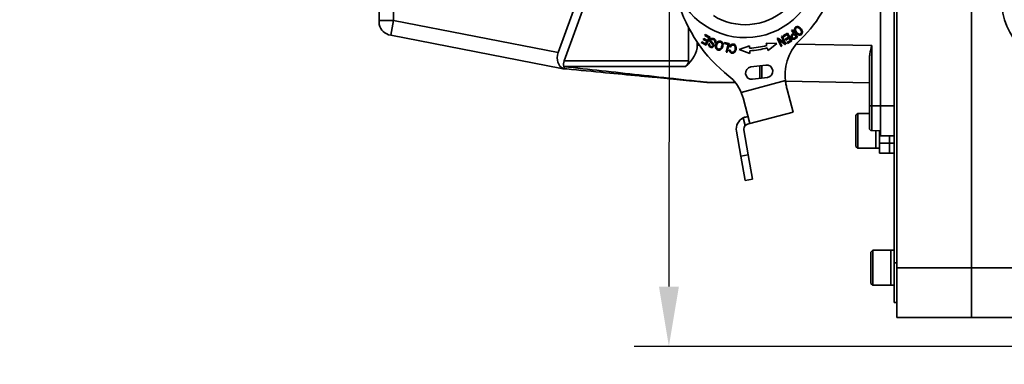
# Model space of a CAD drawing. Header units: millimetres. Extents: x -7686 to -856, y -458 to 6140.
# Tile 21 of 102: x -6223 to -6025, y 3371 to 3440. Entities that reach past the tile are written whole.
import ezdxf

# ---------------------------------------------------------------- set-up
doc = ezdxf.new("R2010")
doc.units = ezdxf.units.MM
doc.header["$LTSCALE"] = 5
doc.header["$PDSIZE"] = -1
doc.layers.add('细实线', color=1, linetype='Continuous', lineweight=20)
doc.dimstyles.new('安装', dxfattribs={"dimtxt": 6, "dimasz": 12, "dimexe": 7, "dimexo": 0.625, "dimtad": 1, "dimtoh": 1, "dimtxsty": 'Standard', "dimcen": 2.5, "dimclrd": 4, "dimclre": 4, "dimclrt": 3, "dimadec": 0, "dimazin": 0, "dimtfac": 1, "dimtmove": 0, "dimatfit": 3, "dimfxl": 1, "dimarcsym": 0})

# ---------------------------------------------------------------- blocks, each defined once
blk = doc.blocks.new('*D73')
at = {"layer": 'Defpoints', "color": 0, "linetype": 'Continuous', "transparency": 16777216}
for p in [(-5831.96, 3764.63), (-6092.75, 3374.82), (-5832.25, 3374.63)]:
    blk.add_point(p, dxfattribs=at)
at = {"layer": '细实线', "color": 4, "linetype": 'Continuous', "lineweight": -2, "transparency": 16777216}
for p, q in [((-5832.59, 3764.63), (-6099.46, 3764.82)), ((-6092.47, 3752.82), (-6092.74, 3386.82)), ((-5832.87, 3374.63), (-6099.75, 3374.82))]:
    blk.add_line(p, q, dxfattribs=at)
at = {"layer": '细实线', "color": 4, "linetype": 'Continuous', "transparency": 16777216}
for points in [[(-6094.47, 3752.82), (-6090.47, 3752.82), (-6092.46, 3764.82)], [(-6094.74, 3386.82), (-6090.74, 3386.82), (-6092.75, 3374.82)]]:
    blk.add_solid(points, dxfattribs=at)
at = {"layer": '细实线', "color": 3, "linetype": 'Continuous', "transparency": 16777216, "insert": (-6096.23, 3569.82), "char_height": 6, "attachment_point": 5, "rotation": 89.9582}
blk.add_mtext('390', dxfattribs=at)

msp = doc.modelspace()

# ---------------------------------------------------------------- linework, layer by layer
at = {"linetype": 'Continuous', "lineweight": 35}
for p, q in [((-6046.961, 3390.628), (-6046.961, 3550.628)), ((-6031.961, 3550.628), (-6031.961, 3390.628)), ((-6047.461, 3549.628), (-6047.461, 3391.628)), ((-6150.961, 3440.281), (-6150.961, 3508.975)), ((-6148.061, 3440.281), (-6148.061, 3508.975)), ((-6050.261, 3472.128), (-6050.261, 3423.128)), ((-6105.061, 3461.07), (-6114.968, 3433.849)), ((-6113.777, 3432.216), (-6103.861, 3459.459)), ((-6150.961, 3440.281), (-6148.061, 3440.281)), ((-6148.061, 3440.281), (-6148.633, 3437.337)), ((-6114.968, 3433.849), (-6148.061, 3440.281)), ((-6088.793, 3432.216), (-6088.793, 3438.895)), ((-6068.951, 3437.755), (-6069.842, 3437.244)), ((-6068.055, 3436.194), (-6068.951, 3437.755)), ((-6067.937, 3438.432), (-6068.088, 3438.33)), ((-6068.088, 3438.33), (-6067.677, 3437.724)), ((-6066.926, 3436.942), (-6067.937, 3438.432)), ((-6148.633, 3437.337), (-6114.329, 3430.668)), ((-6087.061, 3435.378), (-6087.061, 3435.982)), ((-6086.163, 3436.053), (-6086.261, 3435.865)), ((-6086.261, 3435.865), (-6085.284, 3435.355)), ((-6085.364, 3435.636), (-6086.163, 3436.053)), ((-6085.76, 3436.702), (-6085.857, 3436.515)), ((-6085.857, 3436.515), (-6085.109, 3436.125)), ((-6085.012, 3436.312), (-6085.76, 3436.702)), ((-6085.46, 3437.477), (-6085.558, 3437.289)), ((-6085.558, 3437.289), (-6084.728, 3436.856)), ((-6084.451, 3436.95), (-6085.46, 3437.477)), ((-6085.109, 3436.125), (-6085.364, 3435.636)), ((-6085.284, 3435.355), (-6084.451, 3436.95)), ((-6084.728, 3436.856), (-6085.012, 3436.312)), ((-6084.54, 3435.592), (-6084.725, 3435.651)), ((-6083.555, 3435.913), (-6083.371, 3435.857)), ((-6081.552, 3435.886), (-6081.6, 3435.679)), ((-6081.6, 3435.679), (-6080.867, 3435.512)), ((-6080.623, 3435.674), (-6081.552, 3435.886)), ((-6081.025, 3433.919), (-6080.623, 3435.674)), ((-6071.031, 3435.708), (-6073.228, 3435.747)), ((-6073.228, 3435.747), (-6073.104, 3435.28)), ((-6072.83, 3434.252), (-6071.031, 3435.708)), ((-6070.812, 3436.776), (-6070.981, 3436.696)), ((-6070.981, 3436.696), (-6070.21, 3435.069)), ((-6069.553, 3435.807), (-6070.812, 3436.776)), ((-6070.052, 3435.144), (-6070.658, 3436.421)), ((-6070.658, 3436.421), (-6069.399, 3435.454)), ((-6070.001, 3437.16), (-6070.159, 3437.085)), ((-6070.159, 3437.085), (-6069.553, 3435.807)), ((-6069.23, 3435.534), (-6070.001, 3437.16)), ((-6069.842, 3437.244), (-6069.736, 3437.06)), ((-6069.736, 3437.06), (-6069.003, 3437.48)), ((-6068.698, 3436.949), (-6069.359, 3436.57)), ((-6069.359, 3436.57), (-6069.254, 3436.387)), ((-6069.254, 3436.387), (-6068.593, 3436.766)), ((-6068.319, 3436.287), (-6069.024, 3435.883)), ((-6069.024, 3435.883), (-6068.918, 3435.699)), ((-6069.003, 3437.48), (-6068.698, 3436.949)), ((-6068.918, 3435.699), (-6068.055, 3436.194)), ((-6068.593, 3436.766), (-6068.319, 3436.287)), ((-6067.558, 3437.548), (-6067.197, 3437.016)), ((-6086.643, 3435.378), (-6087.061, 3435.378)), ((-6080.867, 3435.512), (-6081.221, 3433.964)), ((-6081.221, 3433.964), (-6081.025, 3433.919)), ((-6080.418, 3434.362), (-6080.622, 3434.337)), ((-6080.542, 3435.068), (-6080.35, 3434.979)), ((-6076.552, 3435.22), (-6078.63, 3434.505)), ((-6078.63, 3434.505), (-6076.469, 3433.675)), ((-6076.526, 3434.738), (-6076.552, 3435.22)), ((-6076.469, 3433.675), (-6076.499, 3434.239)), ((-6072.975, 3434.797), (-6072.83, 3434.252)), ((-6070.21, 3435.069), (-6070.052, 3435.144)), ((-6069.399, 3435.454), (-6069.23, 3435.534)), ((-6051.969, 3435.304), (-6067.184, 3435.57)), ((-6051.969, 3423.189), (-6051.969, 3435.304)), ((-6088.793, 3432.216), (-6113.777, 3432.216)), ((-6052.461, 3423.189), (-6052.461, 3432.643)), ((-6113.822, 3430.615), (-6113.958, 3430.651)), ((-6089.422, 3431.066), (-6113.871, 3431.066)), ((-6113.271, 3430.563), (-6113.822, 3430.615)), ((-6073.291, 3431.355), (-6076.269, 3430.967)), ((-6074.461, 3431.203), (-6074.461, 3428.681)), ((-6074.061, 3428.734), (-6074.061, 3431.255)), ((-6079.413, 3427.878), (-6085.033, 3427.878)), ((-6069.348, 3428.227), (-6078.217, 3425.851)), ((-6075.946, 3428.488), (-6072.968, 3428.876)), ((-6052.461, 3427.814), (-6069.334, 3428.109)), ((-6069.105, 3426.851), (-6068.996, 3426.447)), ((-6067.783, 3421.917), (-6068.996, 3426.447)), ((-6077.858, 3424.747), (-6077.927, 3425.005)), ((-6077.858, 3424.747), (-6076.476, 3419.588)), ((-6076.476, 3419.588), (-6067.783, 3421.917)), ((-6051.969, 3423.189), (-6050.261, 3423.159)), ((-6050.261, 3423.128), (-6047.461, 3423.128)), ((-6050.261, 3423.128), (-6050.261, 3417.128)), ((-6077.407, 3419.2), (-6077.817, 3420.729)), ((-6077.347, 3420.907), (-6076.864, 3421.037)), ((-6054.811, 3421.628), (-6055.161, 3421.278)), ((-6055.161, 3414.978), (-6055.161, 3421.278)), ((-6052.461, 3421.628), (-6054.811, 3421.628)), ((-6054.811, 3421.628), (-6054.811, 3414.628)), ((-6079.162, 3418.059), (-6078.279, 3413.052)), ((-6076.802, 3413.313), (-6077.685, 3418.319)), ((-6076.476, 3419.588), (-6076.959, 3419.459)), ((-6051.969, 3418.189), (-6050.261, 3418.16)), ((-6051.161, 3414.628), (-6051.161, 3418.18)), ((-6051.161, 3418.178), (-6051.161, 3414.628)), ((-6050.461, 3418.163), (-6050.461, 3415.628)), ((-6050.261, 3417.128), (-6047.461, 3417.128)), ((-6048.461, 3417.128), (-6048.461, 3415.628)), ((-6055.161, 3414.978), (-6054.811, 3414.628)), ((-6054.811, 3414.628), (-6051.161, 3414.628)), ((-6051.161, 3414.628), (-6050.461, 3414.628)), ((-6050.461, 3413.628), (-6050.461, 3415.628)), ((-6050.461, 3415.628), (-6048.461, 3415.628)), ((-6048.461, 3415.628), (-6048.461, 3413.628)), ((-6048.461, 3415.628), (-6047.461, 3415.628)), ((-6076.802, 3413.313), (-6078.279, 3413.052)), ((-6078.279, 3413.052), (-6077.411, 3408.128)), ((-6076.802, 3413.313), (-6075.934, 3408.389)), ((-6048.461, 3413.628), (-6050.461, 3413.628)), ((-6047.461, 3413.628), (-6048.461, 3413.628)), ((-6075.934, 3408.389), (-6077.411, 3408.128)), ((-6051.811, 3394.128), (-6052.161, 3393.778)), ((-6048.161, 3394.128), (-6051.811, 3394.128)), ((-6051.811, 3394.128), (-6051.811, 3392.974)), ((-6047.461, 3394.128), (-6048.161, 3394.128)), ((-6048.161, 3394.128), (-6048.161, 3392.974)), ((-6048.161, 3387.128), (-6048.161, 3394.128)), ((-6052.161, 3392.74), (-6052.161, 3393.778)), ((-6052.161, 3387.478), (-6052.161, 3392.74)), ((-6051.811, 3392.974), (-6051.811, 3387.128)), ((-6048.161, 3392.974), (-6048.161, 3387.128)), ((-6047.461, 3383.628), (-6047.461, 3391.628)), ((-6047.461, 3391.628), (-6046.961, 3391.628)), ((-6046.961, 3390.628), (-6031.961, 3390.628)), ((-6046.961, 3380.628), (-6046.961, 3390.628)), ((-6031.961, 3380.628), (-6031.961, 3390.628)), ((-6052.161, 3387.478), (-6051.811, 3387.128)), ((-6051.811, 3387.128), (-6048.161, 3387.128)), ((-6048.161, 3387.128), (-6047.461, 3387.128)), ((-6046.961, 3383.628), (-6047.461, 3383.628)), ((-6031.961, 3380.628), (-6046.961, 3380.628))]:
    msp.add_line(p, q, dxfattribs=at)
msp.add_circle((-6011.961, 3444.628), 14, dxfattribs=at)
at = {"color": 4}
msp.add_arc((-5831.961, 3764.628), 692.802, 310, 160, dxfattribs=at)
at = {"linetype": 'Continuous', "lineweight": 35}
for centre, radius, start, end in [((-6077.437, 3451.563), 14.7, 196.14781, 356.14781), ((-6081.964, 3453.371), 23, 313.12806, 351.017), ((-6062.182, 3452.747), 30, 196.39598, 231.89711), ((-6077.437, 3451.563), 12.1, 238.16629, 310.85579), ((-6148.061, 3440.281), 3, 194.83511, 259), ((-6059.404, 3429.286), 10, 133.12806, 186.07933), ((-6077.437, 3451.563), 16.85, 273.09834, 284.90166), ((-6077.437, 3451.563), 17.35, 273.09834, 284.90166), ((-6076.108, 3429.727), 1.25, 97.42003, 277.42003), ((-6073.129, 3430.115), 1.25, 277.42003, 97.42003), ((-6085.033, 3428.878), 1, 264.55967, 270), ((-6085.631, 3422.844), 8, 22.07398, 51.89711), ((-6076.7, 3418.493), 2.5, 116.53696, 190), ((-6076.7, 3418.493), 1, 135, 190)]:
    msp.add_arc(centre, radius, start, end, dxfattribs=at)
for centre, major_axis, ratio, start_param, end_param in [((-6112.466, 3433.363), (1.859, 2.496), 0.7894278, 1.9336409, 3.3150615), ((-6100.051, 3435.378), (12.99, 0), 0.5773503, 5.6706306, 6.2831853), ((-6111.991, 3432.216), (1.551, 1.708), 0.6711017, 2.1181912, 2.7307459), ((-6092.257, 3432.216), (3.464, 0), 0.5773503, 5.6706306, 6.2831853), ((-6106.822, 3435.378), (5.817, 6.404), 0.6711017, 2.7307459, 2.7339113)]:
    msp.add_ellipse(centre, major_axis=major_axis, ratio=ratio, start_param=start_param, end_param=end_param, dxfattribs=at)
for points, knots in [([(-6150.961, 3440.281), (-6150.961, 3440.195), (-6150.961, 3440.022), (-6150.961, 3439.792), (-6150.961, 3439.619), (-6150.961, 3439.526), (-6150.961, 3439.517), (-6150.961, 3439.513)], [0, 0, 0, 0, 0.2146939, 0.4293877, 0.6440816, 0.8587754, 1, 1, 1, 1]), ([(-6067.677, 3437.724), (-6067.858, 3437.625), (-6068.085, 3437.502), (-6068.217, 3437.231), (-6068.217, 3437.083), (-6068.171, 3436.916), (-6068.068, 3436.737), (-6067.911, 3436.584), (-6067.719, 3436.499), (-6067.598, 3436.532), (-6067.539, 3436.547)], [0, 0, 0, 0, 0.3207906, 0.3998753, 0.4748326, 0.5533268, 0.6798214, 0.8026449, 0.9042904, 1, 1, 1, 1]), ([(-6066.57, 3438.966), (-6066.66, 3439.01), (-6066.832, 3439.094), (-6067.098, 3439.081), (-6067.302, 3438.981), (-6067.442, 3438.828), (-6067.522, 3438.624), (-6067.523, 3438.288), (-6067.318, 3437.857), (-6067.025, 3437.619), (-6066.875, 3437.498)], [0, 0, 0, 0, 0.1174632, 0.2237166, 0.3016748, 0.381106, 0.4643288, 0.5550592, 0.7724304, 1, 1, 1, 1]), ([(-6067.325, 3438.442), (-6067.325, 3438.48), (-6067.326, 3438.554), (-6067.294, 3438.659), (-6067.242, 3438.747), (-6067.156, 3438.828), (-6067.026, 3438.883), (-6066.859, 3438.888), (-6066.68, 3438.829), (-6066.486, 3438.687), (-6066.312, 3438.478), (-6066.159, 3438.246), (-6066.132, 3438.081), (-6066.121, 3438.01)], [0, 0, 0, 0, 0.0594008, 0.1141315, 0.1659261, 0.2165972, 0.2940262, 0.3773224, 0.470425, 0.5797189, 0.7437569, 0.8906053, 1, 1, 1, 1]), ([(-6066.121, 3438.01), (-6066.124, 3437.961), (-6066.13, 3437.868), (-6066.19, 3437.743), (-6066.287, 3437.644), (-6066.421, 3437.584), (-6066.583, 3437.578), (-6066.75, 3437.635), (-6066.938, 3437.761), (-6067.114, 3437.958), (-6067.275, 3438.19), (-6067.31, 3438.364), (-6067.325, 3438.442)], [0, 0, 0, 0, 0.0766776, 0.1461801, 0.2131599, 0.2904046, 0.3717867, 0.4615598, 0.56391, 0.7238448, 0.8764242, 1, 1, 1, 1]), ([(-6066.875, 3437.498), (-6066.812, 3437.465), (-6066.693, 3437.404), (-6066.496, 3437.374), (-6066.305, 3437.407), (-6066.132, 3437.5), (-6066, 3437.653), (-6065.929, 3437.846), (-6065.924, 3438.098), (-6066.03, 3438.397), (-6066.243, 3438.718), (-6066.459, 3438.882), (-6066.57, 3438.966)], [0, 0, 0, 0, 0.083001, 0.1585929, 0.2309817, 0.3099355, 0.386768, 0.4655, 0.5502082, 0.6804936, 0.8358334, 1, 1, 1, 1]), ([(-6084.725, 3435.651), (-6084.742, 3435.599), (-6084.773, 3435.497), (-6084.771, 3435.339), (-6084.723, 3435.192), (-6084.608, 3435.042), (-6084.416, 3434.923), (-6084.186, 3434.866), (-6083.979, 3434.901), (-6083.827, 3435.003), (-6083.725, 3435.148), (-6083.675, 3435.302), (-6083.68, 3435.446), (-6083.724, 3435.576), (-6083.891, 3435.788), (-6084.071, 3435.925), (-6084.21, 3436.032)], [0, 0, 0, 0, 0.0592497, 0.1146923, 0.1685659, 0.2244511, 0.3158262, 0.4092648, 0.4745118, 0.5379062, 0.6020226, 0.6646191, 0.710077, 0.7558049, 0.8106693, 1, 1, 1, 1]), ([(-6083.323, 3436.188), (-6083.332, 3436.237), (-6083.349, 3436.334), (-6083.43, 3436.466), (-6083.547, 3436.576), (-6083.724, 3436.677), (-6083.956, 3436.742), (-6084.204, 3436.693), (-6084.373, 3436.554), (-6084.473, 3436.393), (-6084.519, 3436.214), (-6084.496, 3436.06), (-6084.439, 3435.942), (-6084.355, 3435.836), (-6084.196, 3435.703), (-6084.039, 3435.585), (-6083.931, 3435.475), (-6083.89, 3435.41), (-6083.878, 3435.333), (-6083.898, 3435.243), (-6083.951, 3435.157), (-6084.033, 3435.102), (-6084.123, 3435.082), (-6084.215, 3435.089), (-6084.33, 3435.125), (-6084.452, 3435.187), (-6084.549, 3435.3), (-6084.577, 3435.446), (-6084.553, 3435.541), (-6084.54, 3435.592)], [0, 0, 0, 0, 0.036965, 0.0733797, 0.1131665, 0.156654, 0.2251842, 0.289804, 0.3375437, 0.3850713, 0.4301237, 0.4735292, 0.4984156, 0.5278843, 0.5744027, 0.6532595, 0.674856, 0.6899159, 0.7101636, 0.7316046, 0.7575144, 0.7840179, 0.8032432, 0.8258733, 0.8525808, 0.8932177, 0.9270267, 0.9603441, 1, 1, 1, 1]), ([(-6084.21, 3436.032), (-6084.23, 3436.055), (-6084.268, 3436.1), (-6084.299, 3436.179), (-6084.302, 3436.258), (-6084.28, 3436.335), (-6084.239, 3436.405), (-6084.18, 3436.464), (-6084.102, 3436.503), (-6084.043, 3436.509), (-6084.013, 3436.512)], [0, 0, 0, 0, 0.1403025, 0.2605013, 0.3752953, 0.4925267, 0.614118, 0.7373221, 0.8628557, 1, 1, 1, 1]), ([(-6084.013, 3436.512), (-6083.956, 3436.507), (-6083.84, 3436.496), (-6083.687, 3436.409), (-6083.577, 3436.298), (-6083.525, 3436.171), (-6083.52, 3436.042), (-6083.542, 3435.958), (-6083.555, 3435.913)], [0, 0, 0, 0, 0.1897159, 0.3899806, 0.575546, 0.7077448, 0.8429501, 1, 1, 1, 1]), ([(-6081.868, 3435.525), (-6081.886, 3435.626), (-6081.921, 3435.824), (-6082.102, 3436.041), (-6082.317, 3436.161), (-6082.541, 3436.2), (-6082.773, 3436.162), (-6083.018, 3436.021), (-6083.224, 3435.751), (-6083.369, 3435.393), (-6083.375, 3435.132), (-6083.378, 3435.005)], [0, 0, 0, 0, 0.1158083, 0.2249958, 0.3074303, 0.3916195, 0.4780052, 0.5689977, 0.705713, 0.8558606, 1, 1, 1, 1]), ([(-6083.371, 3435.857), (-6083.351, 3435.919), (-6083.315, 3436.027), (-6083.321, 3436.14), (-6083.323, 3436.188)], [0, 0, 0, 0, 0.5720489, 1, 1, 1, 1]), ([(-6082.441, 3434.63), (-6082.511, 3434.598), (-6082.646, 3434.537), (-6082.855, 3434.566), (-6083.012, 3434.66), (-6083.12, 3434.794), (-6083.176, 3434.969), (-6083.182, 3435.198), (-6083.118, 3435.456), (-6083.009, 3435.719), (-6082.876, 3435.84), (-6082.816, 3435.894)], [0, 0, 0, 0, 0.114595, 0.2214902, 0.3034947, 0.3875448, 0.4770622, 0.5768364, 0.7311913, 0.8785995, 1, 1, 1, 1]), ([(-6082.816, 3435.894), (-6082.77, 3435.921), (-6082.68, 3435.972), (-6082.526, 3435.991), (-6082.373, 3435.961), (-6082.233, 3435.874), (-6082.122, 3435.734), (-6082.06, 3435.549), (-6082.065, 3435.305), (-6082.143, 3435.044), (-6082.255, 3434.786), (-6082.385, 3434.677), (-6082.441, 3434.63)], [0, 0, 0, 0, 0.079076, 0.1529884, 0.2249985, 0.3071347, 0.3930922, 0.4859084, 0.5921878, 0.7503399, 0.8922586, 1, 1, 1, 1]), ([(-6067.638, 3436.736), (-6067.657, 3436.733), (-6067.696, 3436.727), (-6067.758, 3436.741), (-6067.819, 3436.772), (-6067.896, 3436.837), (-6067.973, 3436.937), (-6068.017, 3437.062), (-6068.012, 3437.172), (-6067.963, 3437.259), (-6067.81, 3437.388), (-6067.668, 3437.478), (-6067.558, 3437.548)], [0, 0, 0, 0, 0.0463464, 0.0952174, 0.1496322, 0.2102181, 0.3360277, 0.4515587, 0.5216479, 0.5947166, 0.6845282, 1, 1, 1, 1]), ([(-6067.197, 3437.016), (-6067.289, 3436.952), (-6067.416, 3436.866), (-6067.561, 3436.769), (-6067.618, 3436.744), (-6067.638, 3436.736)], [0, 0, 0, 0, 0.6444473, 0.8777667, 1, 1, 1, 1]), ([(-6067.539, 3436.547), (-6067.431, 3436.612), (-6067.222, 3436.736), (-6067.022, 3436.876), (-6066.926, 3436.942)], [0, 0, 0, 0, 0.5191223, 1, 1, 1, 1]), ([(-6083.378, 3435.005), (-6083.359, 3434.9), (-6083.322, 3434.696), (-6083.126, 3434.481), (-6082.907, 3434.369), (-6082.688, 3434.336), (-6082.471, 3434.377), (-6082.242, 3434.506), (-6082.038, 3434.757), (-6081.883, 3435.113), (-6081.873, 3435.385), (-6081.868, 3435.525)], [0, 0, 0, 0, 0.1198284, 0.2324863, 0.3163114, 0.397884, 0.4796887, 0.5649371, 0.6920649, 0.8415366, 1, 1, 1, 1]), ([(-6080.622, 3434.337), (-6080.613, 3434.272), (-6080.595, 3434.148), (-6080.518, 3433.982), (-6080.404, 3433.852), (-6080.231, 3433.75), (-6079.996, 3433.706), (-6079.726, 3433.76), (-6079.487, 3433.934), (-6079.326, 3434.212), (-6079.241, 3434.551), (-6079.235, 3434.874), (-6079.289, 3435.14), (-6079.382, 3435.333), (-6079.55, 3435.498), (-6079.805, 3435.586), (-6080.079, 3435.582), (-6080.293, 3435.46), (-6080.445, 3435.29), (-6080.508, 3435.146), (-6080.542, 3435.068)], [0, 0, 0, 0, 0.0441389, 0.08381755, 0.12143635, 0.15912005, 0.21746071, 0.27802126, 0.34018797, 0.41028143, 0.49038709, 0.57400498, 0.62573822, 0.67240195, 0.71620566, 0.78096689, 0.84930227, 0.89420972, 0.94319748, 1, 1, 1, 1]), ([(-6080.144, 3435.295), (-6080.086, 3435.326), (-6079.97, 3435.388), (-6079.781, 3435.365), (-6079.628, 3435.286), (-6079.518, 3435.157), (-6079.455, 3434.981), (-6079.433, 3434.687), (-6079.486, 3434.373), (-6079.627, 3434.086), (-6079.807, 3433.945), (-6080.017, 3433.913), (-6080.195, 3433.957), (-6080.321, 3434.06), (-6080.392, 3434.198), (-6080.409, 3434.304), (-6080.418, 3434.362)], [0, 0, 0, 0, 0.0667558, 0.1340875, 0.1872494, 0.2428257, 0.3051657, 0.3780911, 0.5470796, 0.629011, 0.7049138, 0.7739273, 0.8429093, 0.8888933, 0.9388786, 1, 1, 1, 1]), ([(-6080.35, 3434.979), (-6080.322, 3435.052), (-6080.276, 3435.173), (-6080.181, 3435.26), (-6080.144, 3435.295)], [0, 0, 0, 0, 0.60310677, 1, 1, 1, 1]), ([(-6051.969, 3435.304), (-6051.971, 3435.299), (-6052.118, 3434.731), (-6052.372, 3433.83), (-6052.437, 3432.961), (-6052.461, 3432.643)], [0, 0, 0, 0, 0.0062588, 0.6362646, 1, 1, 1, 1]), ([(-6113.958, 3430.651), (-6114.058, 3430.656), (-6114.196, 3430.662), (-6114.311, 3430.668), (-6114.323, 3430.668), (-6114.329, 3430.668)], [0, 0, 0, 0, 0.5580353, 0.7721934, 1, 1, 1, 1]), ([(-6113.822, 3430.615), (-6113.923, 3430.625), (-6114.067, 3430.639), (-6114.191, 3430.651), (-6114.227, 3430.654), (-6114.231, 3430.654), (-6114.233, 3430.655)], [0, 0, 0, 0, 0.5577071, 0.795999, 0.8996614, 1, 1, 1, 1]), ([(-6113.865, 3431.047), (-6113.831, 3430.962), (-6113.752, 3430.77), (-6113.533, 3430.613), (-6113.355, 3430.579), (-6113.271, 3430.563)], [0, 0, 0, 0, 0.2925068, 0.6666468, 1, 1, 1, 1]), ([(-6113.865, 3431.047), (-6108.796, 3430.49), (-6101.064, 3429.64), (-6092.009, 3428.644), (-6087.597, 3428.161), (-6085.762, 3427.958), (-6085.234, 3427.901), (-6085.063, 3427.881), (-6085.043, 3427.879), (-6085.033, 3427.878)], [0, 0, 0, 0, 0.5076111, 0.7741115, 0.9185892, 0.960904, 0.9825765, 0.991027, 1, 1, 1, 1]), ([(-6113.271, 3430.563), (-6110.669, 3430.315), (-6105.818, 3429.853), (-6099.98, 3429.297), (-6095.866, 3428.905), (-6093.127, 3428.645), (-6090.54, 3428.398), (-6088.385, 3428.193), (-6086.721, 3428.034), (-6085.747, 3427.942), (-6085.276, 3427.897), (-6085.145, 3427.884), (-6085.134, 3427.883), (-6085.128, 3427.883)], [0, 0, 0, 0, 0.26894308, 0.50137837, 0.60503122, 0.69699788, 0.78723306, 0.87683262, 0.92526832, 0.96982329, 0.98681215, 0.99369492, 1, 1, 1, 1]), ([(-6068.996, 3426.447), (-6069.068, 3426.733), (-6069.212, 3427.312), (-6069.302, 3427.92), (-6069.348, 3428.227)], [0, 0, 0, 0, 0.4939261, 1, 1, 1, 1]), ([(-6078.217, 3425.851), (-6078.168, 3425.718), (-6078.032, 3425.353), (-6077.926, 3424.982), (-6077.858, 3424.747)], [0, 0, 0, 0, 0.36467029, 1, 1, 1, 1]), ([(-6052.461, 3423.189), (-6052.453, 3423.189), (-6052.439, 3423.189), (-6052.325, 3423.189), (-6052.163, 3423.189), (-6052.034, 3423.189), (-6051.969, 3423.189)], [0, 0, 0, 0, 0.2499955, 0.499997, 0.7499985, 1, 1, 1, 1]), ([(-6051.973, 3419.654), (-6051.973, 3420.153), (-6051.973, 3420.913), (-6051.971, 3422.178), (-6051.97, 3422.849), (-6051.969, 3423.189)], [0, 0, 0, 0, 0.4852191, 0.7391909, 1, 1, 1, 1]), ([(-6077.817, 3420.729), (-6077.72, 3420.774), (-6077.559, 3420.847), (-6077.407, 3420.89), (-6077.347, 3420.907)], [0, 0, 0, 0, 0.604088, 1, 1, 1, 1]), ([(-6077.407, 3419.2), (-6077.343, 3419.255), (-6077.214, 3419.366), (-6077.051, 3419.433), (-6076.969, 3419.456), (-6076.959, 3419.459)], [0, 0, 0, 0, 0.4650707, 0.9307078, 1, 1, 1, 1]), ([(-6051.969, 3418.189), (-6051.97, 3418.21), (-6051.971, 3418.252), (-6051.973, 3418.644), (-6051.973, 3419.253), (-6051.973, 3419.654)], [0, 0, 0, 0, 0.2608111, 0.5147836, 1, 1, 1, 1]), ([(-6031.961, 3390.628), (-6027.649, 3390.628), (-6019.024, 3390.629), (-6005.604, 3390.654), (-5996.531, 3390.704), (-5991.755, 3390.731)], [0, 0, 0, 0, 0.3212112, 0.6426515, 1, 1, 1, 1]), ([(-5996.613, 3380.628), (-5999.98, 3380.628), (-6007.536, 3380.628), (-6019.333, 3380.628), (-6027.75, 3380.628), (-6031.961, 3380.628)], [0, 0, 0, 0, 0.2865351, 0.6430332, 1, 1, 1, 1])]:
    msp.add_open_spline(points, degree=3, knots=knots, dxfattribs=at)
for points in [[(-6052.461, 3418.689), (-6052.461, 3418.757), (-6052.461, 3418.892), (-6052.461, 3419.933), (-6052.461, 3421.42), (-6052.461, 3422.599), (-6052.461, 3423.189)], [(-6052.461, 3418.689), (-6052.453, 3418.625), (-6052.439, 3418.495), (-6052.325, 3418.331), (-6052.163, 3418.215), (-6052.034, 3418.198), (-6051.969, 3418.189)]]:
    msp.add_open_spline(points, degree=3, dxfattribs=at)

# ---------------------------------------------------------------- dimensions: what is measured, and where the dimension line sits
at = {"layer": '细实线', "color": 1, "linetype": 'Continuous'}
dim = msp.add_aligned_dim(p1=(-5831.961, 3764.628), p2=(-5832.245, 3374.628), distance=-260.503, dimstyle='安装', dxfattribs=at)
dim.commit()
dim.dimension.update_dxf_attribs({"geometry": '*D73', "text_midpoint": (-6096.231, 3569.821)})

doc.saveas('drawing.dxf')
